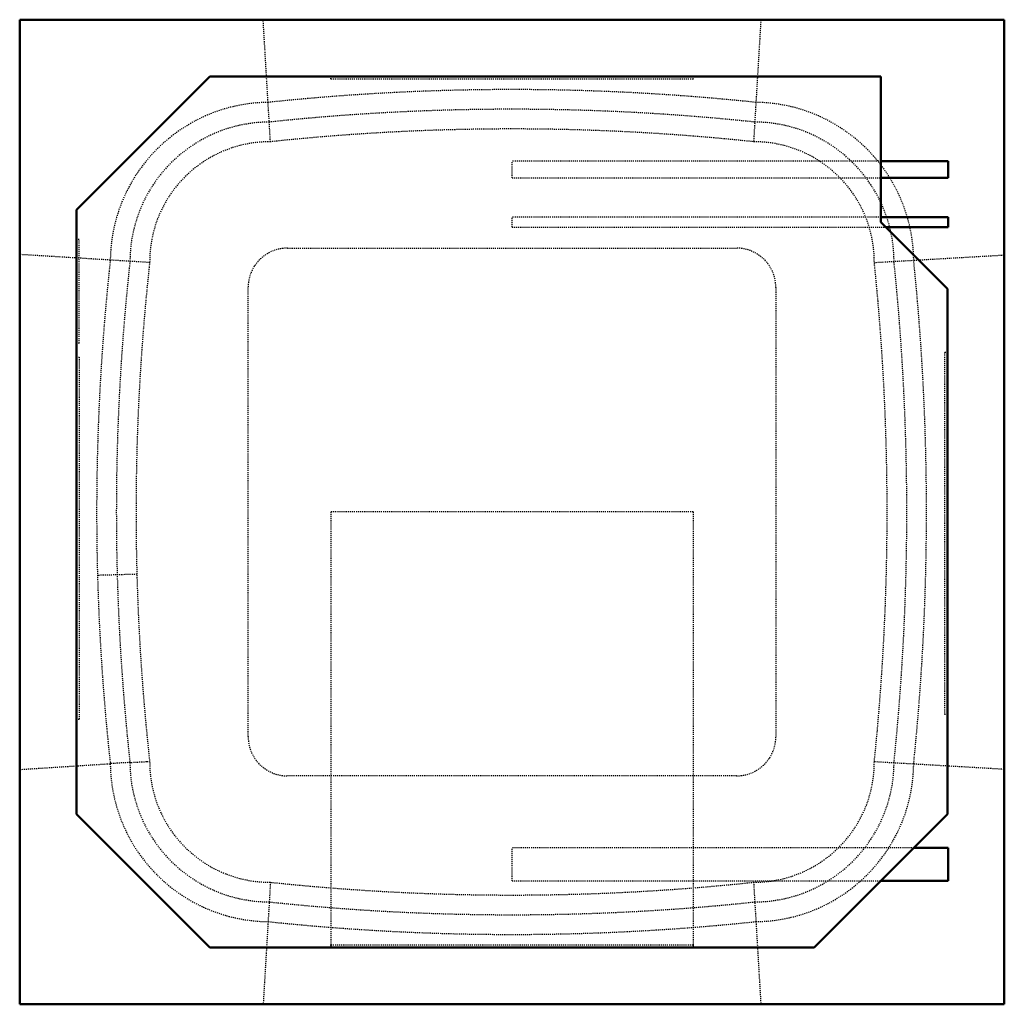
# Model space of a CAD drawing. Header units: millimetres. Extents: x -475 to 475, y -475 to 475.
import ezdxf

# ---------------------------------------------------------------- set-up
doc = ezdxf.new("R2010")
doc.units = ezdxf.units.MM
doc.linetypes.add('Dashed', pattern=[2, 1, -1])
doc.layers.add('AM_0', color=7, linetype='Continuous', lineweight=50)
doc.layers.add('AM_9', color=6, linetype='Dashed', lineweight=25)

# ---------------------------------------------------------------- blocks, each defined once
blk = doc.blocks.new('1_FCA18AAVJU_BYCQ54GEFU_PART7_0_in_FCA18AAVJU_BYCQ54GEFU_4')
at = {"layer": 'AM_0'}
for p, q in [((420.6748, -323.85), (387.35, -323.85)), ((420.6748, -323.85), (420.6748, -355.6)), ((355.6, -355.6), (420.6748, -355.6))]:
    blk.add_line(p, q, dxfattribs=at)
at = {"layer": 'AM_9'}
for p, q in [((0, -355.6), (0, -323.85)), ((387.35, -323.85), (0, -323.85)), ((0, -355.6), (355.6, -355.6))]:
    blk.add_line(p, q, dxfattribs=at)
blk = doc.blocks.new('2_FCA18AAVJU_BYCQ54GEFU_PART6_0_in_FCA18AAVJU_BYCQ54GEFU_4')
at = {"layer": 'AM_0'}
for p, q in [((420.6748, 284.1625), (355.6, 284.1625)), ((420.6748, 284.1625), (420.6748, 274.6375)), ((360.3625, 274.6375), (420.6748, 274.6375))]:
    blk.add_line(p, q, dxfattribs=at)
at = {"layer": 'AM_9'}
for p, q in [((0, 274.6375), (0, 284.1625)), ((355.6, 284.1625), (0, 284.1625)), ((0, 274.6375), (360.3625, 274.6375))]:
    blk.add_line(p, q, dxfattribs=at)
blk = doc.blocks.new('3_FCA18AAVJU_BYCQ54GEFU_PART5_0_in_FCA18AAVJU_BYCQ54GEFU_4')
at = {"layer": 'AM_0'}
for p, q in [((420.6748, 338.1375), (355.6, 338.1375)), ((420.6748, 338.1375), (420.6748, 322.2625)), ((355.6, 322.2625), (420.6748, 322.2625))]:
    blk.add_line(p, q, dxfattribs=at)
at = {"layer": 'AM_9'}
for p, q in [((0, 322.2625), (0, 338.1375)), ((355.6, 338.1375), (0, 338.1375)), ((0, 322.2625), (355.6, 322.2625))]:
    blk.add_line(p, q, dxfattribs=at)
blk = doc.blocks.new('4_FCA18AAVJU_BYCQ54GEFU_PART4_0_in_FCA18AAVJU_BYCQ54GEFU_4')
at = {"layer": 'AM_0'}
for p, q in [((-291.30625, 419.89375), (-419.89375, 291.30625)), ((355.6, 419.89375), (-291.30625, 419.89375)), ((355.6, 279.4), (355.6, 419.89375)), ((-419.89375, 291.30625), (-419.89375, -291.30625)), ((419.89375, 215.10625), (355.6, 279.4)), ((419.89375, -291.30625), (419.89375, 215.10625)), ((-419.89375, -291.30625), (-291.30625, -419.89375)), ((291.30625, -419.89375), (419.89375, -291.30625)), ((-291.30625, -419.89375), (291.30625, -419.89375))]:
    blk.add_line(p, q, dxfattribs=at)
at = {"layer": 'AM_9'}
for p, q in [((-174.625, 417.35375), (-174.625, 419.89375)), ((174.625, 419.89375), (174.625, 417.35375)), ((174.625, 417.35375), (-174.625, 417.35375)), ((-417.35375, 262.7122), (-419.89375, 262.7122)), ((-417.35375, 162.7378), (-417.35375, 262.7122)), ((-419.89375, 162.7378), (-417.35375, 162.7378)), ((417.35375, -195.2625), (417.35375, 153.9875)), ((417.35375, 153.9875), (419.89375, 153.9875)), ((-419.89375, 149.225), (-417.35375, 149.225)), ((-417.35375, 149.225), (-417.35375, -200.025)), ((419.89375, -195.2625), (417.35375, -195.2625)), ((-417.35375, -200.025), (-419.89375, -200.025)), ((-174.625, -417.35375), (174.625, -417.35375)), ((-174.625, -419.89375), (-174.625, -417.35375)), ((174.625, -417.35375), (174.625, -419.89375))]:
    blk.add_line(p, q, dxfattribs=at)
blk = doc.blocks.new('5_FCA18AAVJU_BYCQ54GEFU_PART2_0_in_FCA18AAVJU_BYCQ54GEFU_4')
at = {"layer": 'AM_0'}
for p, q in [((474.66, 474.66), (-474.66, 474.66)), ((-474.66, 474.66), (-474.66, -474.66)), ((474.66, -474.66), (474.66, 474.66)), ((-474.66, -474.66), (474.66, -474.66))]:
    blk.add_line(p, q, dxfattribs=at)
at = {"layer": 'AM_9'}
for p, q in [((-232.92, 356.97), (-239.92, 474.66)), ((239.92, 474.66), (232.92, 356.97)), ((-349.35, 240.52), (-474.66, 248.26)), ((-216.45, 254.42), (216.45, 254.42)), ((349.35, 240.56), (474.66, 247.82)), ((-254.42, -216.45), (-254.42, 216.45)), ((254.42, 216.45), (254.42, -216.45)), ((-361.69, -60.09), (-399.65, -61.13)), ((-474.66, -248.26), (-387.32, -242.64)), ((349.35, -240.56), (474.66, -247.82)), ((216.45, -254.42), (-216.45, -254.42)), ((-232.92, -356.97), (-239.92, -474.66)), ((232.92, -356.97), (239.92, -474.66))]:
    blk.add_line(p, q, dxfattribs=at)
for points in [[(-368.34, -241.55), (-376.14, -241.9), (-380.38, -242.21), (-383.76, -242.41), (-386, -242.49), (-387.18, -242.61), (-387.32, -242.64)], [(-368.34, -241.55), (-367.09, -241.41), (-364.88, -241.33), (-361.53, -241.15), (-357.34, -240.86), (-352.16, -240.64), (-349.35, -240.52)]]:
    blk.add_lwpolyline(points, dxfattribs=at)
for centre, radius, start, end in [((0, -1834.66), 2241.94, 83.98373, 96.01627), ((-233.51, 241.13), 153.81, 90.54696, 179.43531), ((233.51, 241.13), 153.81, 0.52978, 89.45304), ((0, -1834.66), 2222.96, 83.95963, 96.04037), ((-233.51, 241.13), 134.83, 90.1734, 179.82098), ((233.51, 241.13), 134.83, 0.16793, 89.8266), ((0, -1834.66), 2203.97, 83.93343, 96.06657), ((-233.51, 241.13), 115.84, 89.70934, 180.30008), ((233.51, 241.13), 115.84, 359.71855, 90.29066), ((-216.45, 216.45), 37.97, 90, 180), ((216.45, 216.45), 37.97, 0, 90), ((1842.28, 0), 2242.76, 173.78901, 186.21099), ((1842.28, 0), 2223.77, 173.76414, 186.23586), ((1842.28, 0), 2204.79, 173.7371, 186.2629), ((-1988.75, 0), 2350.44, 354.12569, 5.87431), ((-1988.75, 0), 2369.43, 354.14949, 5.85051), ((-1988.75, 0), 2388.41, 354.17139, 5.82861), ((-216.45, -216.45), 37.97, 180, 270), ((216.45, -216.45), 37.97, 270, 0), ((-233.51, -241.13), 153.81, 180.56469, 269.45304), ((-233.51, -241.13), 134.83, 180.17903, 269.8266), ((-233.51, -241.13), 115.84, 179.69992, 270.29066), ((233.51, -241.13), 115.84, 269.70934, 0.28145), ((233.51, -241.13), 134.83, 270.1734, 359.83207), ((233.51, -241.13), 153.81, 270.54696, 359.47022), ((0, 1834.66), 2203.97, 263.93343, 276.06657), ((0, 1834.66), 2222.96, 263.95963, 276.04037), ((0, 1834.66), 2241.94, 263.98373, 276.01627)]:
    blk.add_arc(centre, radius, start, end, dxfattribs=at)
blk = doc.blocks.new('6_FCA18AAVJU_BYCQ54GEFU_PART1_0_in_FCA18AAVJU_BYCQ54GEFU_4')
at = {"layer": 'AM_9'}
for p, q in [((174.625, 0), (-174.625, 0)), ((-174.625, 0), (-174.625, -419.89375)), ((174.625, 0), (174.625, -419.89375))]:
    blk.add_line(p, q, dxfattribs=at)

msp = doc.modelspace()

# ---------------------------------------------------------------- block references
for name in ['5_FCA18AAVJU_BYCQ54GEFU_PART2_0_in_FCA18AAVJU_BYCQ54GEFU_4', '4_FCA18AAVJU_BYCQ54GEFU_PART4_0_in_FCA18AAVJU_BYCQ54GEFU_4', '3_FCA18AAVJU_BYCQ54GEFU_PART5_0_in_FCA18AAVJU_BYCQ54GEFU_4', '2_FCA18AAVJU_BYCQ54GEFU_PART6_0_in_FCA18AAVJU_BYCQ54GEFU_4', '6_FCA18AAVJU_BYCQ54GEFU_PART1_0_in_FCA18AAVJU_BYCQ54GEFU_4', '1_FCA18AAVJU_BYCQ54GEFU_PART7_0_in_FCA18AAVJU_BYCQ54GEFU_4']:
    msp.add_blockref(name, (0, 0))

doc.saveas('drawing.dxf')
